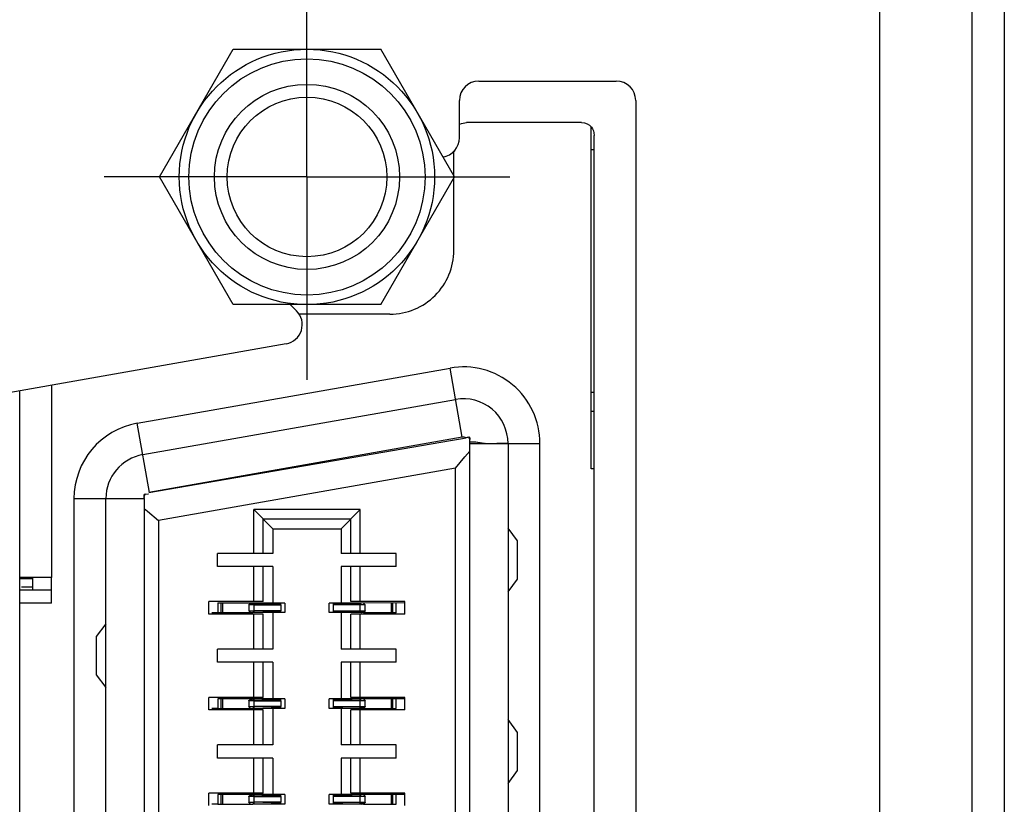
# Model space of a CAD drawing. Header units: inches. Extents: x 0 to 22, y 0 to 17.
# Tile 10 of 30: x 3.5 to 4.1, y 8.6 to 9.1. Entities that reach past the tile are written whole.
import ezdxf

# ---------------------------------------------------------------- set-up
doc = ezdxf.new("R2010")
doc.units = ezdxf.units.IN
doc.header["$LTSCALE"] = 1.21
doc.header["$MEASUREMENT"] = 0
doc.linetypes.add('CENTER', pattern=[0.6, 0.375, -0.075, 0.075, -0.075])
doc.layers.get('0').update_dxf_attribs({"linetype": 'CONTINUOUS'})
doc.layers.add('DEFAULT_1', color=7, linetype='CENTER')
doc.layers.add('DIMENSIONS', color=7, linetype='CONTINUOUS')
doc.styles.get("Standard").update_dxf_attribs({"font": 'txt', "width": 0.8})
doc.dimstyles.new('DIMSTYLE_2', dxfattribs={"dimtxt": 0.125, "dimasz": 0.18, "dimexe": 0.18, "dimexo": 0.0625, "dimgap": 0.09, "dimtad": 0, "dimtih": 1, "dimtoh": 1, "dimdec": 3, "dimzin": 4, "dimdsep": 46, "dimtxsty": 'STANDARD', "dimblk": '_FILLED', "dimblk1": '_FILLED', "dimblk2": '_FILLED', "dimcen": 0.09, "dimadec": 0, "dimazin": 0, "dimtp": 0.01, "dimtm": 0.01, "dimtfac": 1, "dimtdec": 3, "dimtofl": 0, "dimtmove": 0, "dimatfit": 3, "dimldrblk": '_FILLED', "dimfxl": 1, "dimtolj": 1, "dimtzin": 4, "dimarcsym": 0})

# ---------------------------------------------------------------- blocks, each defined once
blk = doc.blocks.new('*D4')
at = {"layer": 'DIMENSIONS', "color": 2, "linetype": 'CONTINUOUS'}
blk.add_line((3.50824, 8.99497), (2.65644, 8.99497), dxfattribs=at)
at = {"layer": 'DIMENSIONS', "color": 2, "linetype": 'CONTINUOUS', "insert": (2.59394, 9.05747), "char_height": 0.125, "width": 1.325, "attachment_point": 3, "line_spacing_factor": 0.9}
blk.add_mtext('2.500{\\Ftxt.shx;\\W1.000000;\\H0.125000; }[63.51]', dxfattribs=at)
blk = doc.blocks.new('_FILLED')
at = {"color": 0, "linetype": 'BYBLOCK'}
blk.add_solid([(0, 0), (-1, 0.1736), (-1, -0.1736)], dxfattribs=at)

msp = doc.modelspace()

# ---------------------------------------------------------------- linework, layer by layer
at = {"color": 6, "linetype": 'CONTINUOUS'}
for p, q in [((4.12594, 11.43849), (4.12594, 6.37249)), ((4.04894, 11.36149), (4.04894, 6.44949)), ((3.86513, 9.02844), (3.79427, 9.02844)), ((3.87104, 9.01171), (3.87104, 9.02557)), ((3.87301, 7.07962), (3.87301, 9.02056)), ((3.78639, 8.9497), (3.78639, 9.01114)), ((3.87301, 9.01171), (3.87104, 9.01171)), ((3.74703, 8.91033), (3.69059, 8.91033)), ((3.51868, 7.23722), (3.51868, 8.86309)), ((3.87301, 8.8621), (3.87104, 8.8621)), ((3.87104, 8.81486), (3.87104, 8.8621)), ((3.87301, 8.85029), (3.87104, 8.85029)), ((3.59837, 8.80038), (3.78442, 8.83246)), ((3.78442, 8.83246), (3.79174, 8.83375)), ((3.79174, 8.83375), (3.79401, 8.83415)), ((3.79624, 7.26958), (3.79624, 8.8306)), ((3.79328, 8.82235), (3.79628, 8.82593)), ((3.78738, 8.81531), (3.79328, 8.82235)), ((3.87301, 8.81486), (3.87104, 8.81486)), ((3.59656, 8.79933), (3.59816, 8.79961)), ((3.59545, 8.79659), (3.59545, 7.3036)), ((3.59537, 8.79053), (3.59742, 8.78881)), ((3.59742, 8.78881), (3.60431, 8.78303)), ((3.66297, 8.76279), (3.66297, 8.78986)), ((3.72872, 8.78986), (3.66297, 8.78986)), ((3.66297, 8.78986), (3.67478, 8.77804)), ((3.7169, 8.77804), (3.72872, 8.78986)), ((3.72872, 8.76279), (3.72872, 8.78986)), ((3.66887, 8.76279), (3.66887, 8.78395)), ((3.72281, 8.78395), (3.66887, 8.78395)), ((3.72281, 8.76279), (3.72281, 8.78395)), ((3.67478, 8.77804), (3.67478, 8.76279)), ((3.67478, 8.77804), (3.7169, 8.77804)), ((3.7169, 8.77804), (3.7169, 8.76279)), ((3.82576, 8.77056), (3.81986, 8.77844)), ((3.82576, 8.74694), (3.82576, 8.77056)), ((3.64072, 8.75472), (3.64072, 8.76279)), ((3.67478, 8.76279), (3.64072, 8.76279)), ((3.75096, 8.76279), (3.7169, 8.76279)), ((3.75096, 8.75472), (3.75096, 8.76279)), ((3.67478, 8.75472), (3.64072, 8.75472)), ((3.66297, 8.73306), (3.66297, 8.75472)), ((3.66887, 8.73306), (3.66887, 8.75472)), ((3.67478, 8.75472), (3.67478, 8.73228)), ((3.75096, 8.75472), (3.7169, 8.75472)), ((3.7169, 8.75472), (3.7169, 8.73228)), ((3.72281, 8.73306), (3.72281, 8.75472)), ((3.72872, 8.73306), (3.72872, 8.75472)), ((3.53836, 8.74793), (3.51887, 8.74793)), ((3.52655, 8.74793), (3.52655, 8.74005)), ((3.53836, 8.73218), (3.53836, 8.74793)), ((3.81986, 8.73907), (3.82576, 8.74694)), ((3.53836, 8.74005), (3.51868, 8.74005)), ((3.52655, 8.74202), (3.51983, 8.74202)), ((3.66887, 8.73306), (3.63541, 8.73306)), ((3.63541, 8.72539), (3.63541, 8.73306)), ((3.75627, 8.73306), (3.72281, 8.73306)), ((3.75627, 8.72539), (3.75627, 8.73306)), ((3.53836, 8.73218), (3.51868, 8.73218)), ((3.64086, 8.73223), (3.64085, 8.72822)), ((3.66105, 8.73218), (3.64085, 8.73218)), ((3.64085, 8.72822), (3.64085, 8.72622)), ((3.64387, 8.72627), (3.64387, 8.73218)), ((3.65997, 8.73115), (3.65983, 8.73101)), ((3.65994, 8.731), (3.65994, 8.72745)), ((3.65994, 8.72745), (3.66333, 8.72745)), ((3.66105, 8.72627), (3.65994, 8.72745)), ((3.66333, 8.72745), (3.6624, 8.72627)), ((3.66333, 8.72745), (3.66333, 8.731)), ((3.68223, 8.73218), (3.6797, 8.73218)), ((3.68226, 8.73218), (3.68226, 8.72627)), ((3.70943, 8.73218), (3.70943, 8.72627)), ((3.71198, 8.73218), (3.70963, 8.73218)), ((3.72835, 8.731), (3.72928, 8.73218)), ((3.73174, 8.731), (3.72835, 8.731)), ((3.72835, 8.731), (3.72835, 8.72745)), ((3.75627, 8.73228), (3.72928, 8.73218)), ((3.73063, 8.73218), (3.73174, 8.731)), ((3.73167, 8.72726), (3.73183, 8.72742)), ((3.73174, 8.72745), (3.73174, 8.731)), ((3.74781, 8.73218), (3.74781, 8.72627)), ((3.66887, 8.72539), (3.63541, 8.72539)), ((3.63848, 8.72623), (3.63722, 8.7262)), ((3.64085, 8.72622), (3.63848, 8.7262)), ((3.64085, 8.72627), (3.6624, 8.72627)), ((3.66297, 8.70373), (3.66297, 8.72539)), ((3.66887, 8.70373), (3.66887, 8.72539)), ((3.67478, 8.72617), (3.67478, 8.70373)), ((3.68223, 8.72627), (3.6797, 8.72627)), ((3.71198, 8.72627), (3.70963, 8.72627)), ((3.7169, 8.72617), (3.7169, 8.70373)), ((3.75627, 8.72539), (3.72281, 8.72539)), ((3.72281, 8.70373), (3.72281, 8.72539)), ((3.72872, 8.70373), (3.72872, 8.72539)), ((3.73063, 8.72627), (3.75083, 8.72627)), ((3.57183, 8.71938), (3.56592, 8.71151)), ((3.56592, 8.71151), (3.56592, 8.68789)), ((3.67478, 8.70373), (3.64072, 8.70373)), ((3.64072, 8.69566), (3.64072, 8.70373)), ((3.75096, 8.70373), (3.7169, 8.70373)), ((3.75096, 8.69566), (3.75096, 8.70373)), ((3.67478, 8.69566), (3.64072, 8.69566)), ((3.66297, 8.67401), (3.66297, 8.69566)), ((3.66887, 8.67401), (3.66887, 8.69566)), ((3.67478, 8.69566), (3.67478, 8.67322)), ((3.75096, 8.69566), (3.7169, 8.69566)), ((3.7169, 8.69566), (3.7169, 8.67322)), ((3.72281, 8.67401), (3.72281, 8.69566)), ((3.72872, 8.67401), (3.72872, 8.69566)), ((3.56592, 8.68789), (3.57183, 8.68001)), ((3.66887, 8.67401), (3.63541, 8.67401)), ((3.63541, 8.66633), (3.63541, 8.67401)), ((3.64086, 8.67317), (3.64085, 8.66917)), ((3.66105, 8.67312), (3.64085, 8.67312)), ((3.64387, 8.66722), (3.64387, 8.67312)), ((3.65997, 8.67209), (3.65983, 8.67196)), ((3.68223, 8.67312), (3.6797, 8.67312)), ((3.68226, 8.67312), (3.68226, 8.66722)), ((3.70943, 8.67312), (3.70943, 8.66722)), ((3.71198, 8.67312), (3.70963, 8.67312)), ((3.75627, 8.67401), (3.72281, 8.67401)), ((3.72835, 8.67194), (3.72928, 8.67312)), ((3.75627, 8.67322), (3.72928, 8.67312)), ((3.73063, 8.67312), (3.73174, 8.67194)), ((3.74781, 8.67312), (3.74781, 8.66722)), ((3.75627, 8.66633), (3.75627, 8.67401)), ((3.66887, 8.66633), (3.63541, 8.66633)), ((3.63848, 8.66717), (3.63722, 8.66714)), ((3.64085, 8.66717), (3.63848, 8.66714)), ((3.64085, 8.66917), (3.64085, 8.66717)), ((3.64085, 8.66722), (3.6624, 8.66722)), ((3.65994, 8.67194), (3.65994, 8.6684)), ((3.65994, 8.6684), (3.66333, 8.6684)), ((3.66105, 8.66722), (3.65994, 8.6684)), ((3.66333, 8.6684), (3.6624, 8.66722)), ((3.66297, 8.64468), (3.66297, 8.66633)), ((3.66333, 8.6684), (3.66333, 8.67194)), ((3.66887, 8.64468), (3.66887, 8.66633)), ((3.67478, 8.66712), (3.67478, 8.64468)), ((3.68223, 8.66722), (3.6797, 8.66722)), ((3.71198, 8.66722), (3.70963, 8.66722)), ((3.7169, 8.66712), (3.7169, 8.64468)), ((3.75627, 8.66633), (3.72281, 8.66633)), ((3.72281, 8.64468), (3.72281, 8.66633)), ((3.73174, 8.67194), (3.72835, 8.67194)), ((3.72835, 8.67194), (3.72835, 8.6684)), ((3.72872, 8.64468), (3.72872, 8.66633)), ((3.73063, 8.66722), (3.75083, 8.66722)), ((3.73167, 8.66821), (3.73183, 8.66836)), ((3.73174, 8.6684), (3.73174, 8.67194)), ((3.82576, 8.65245), (3.81986, 8.66033)), ((3.82576, 8.62883), (3.82576, 8.65245)), ((3.67478, 8.64468), (3.64072, 8.64468)), ((3.64072, 8.63661), (3.64072, 8.64468)), ((3.75096, 8.64468), (3.7169, 8.64468)), ((3.75096, 8.63661), (3.75096, 8.64468)), ((3.67478, 8.63661), (3.64072, 8.63661)), ((3.66297, 8.61495), (3.66297, 8.63661)), ((3.66887, 8.61495), (3.66887, 8.63661)), ((3.67478, 8.63661), (3.67478, 8.61417)), ((3.75096, 8.63661), (3.7169, 8.63661)), ((3.7169, 8.63661), (3.7169, 8.61417)), ((3.72281, 8.61495), (3.72281, 8.63661)), ((3.72872, 8.61495), (3.72872, 8.63661)), ((3.81986, 8.62096), (3.82576, 8.62883)), ((3.66887, 8.61495), (3.63541, 8.61495)), ((3.63541, 8.60728), (3.63541, 8.61495)), ((3.64086, 8.61412), (3.64085, 8.61011)), ((3.66105, 8.61407), (3.64085, 8.61407)), ((3.64387, 8.60816), (3.64387, 8.61407)), ((3.65997, 8.61304), (3.65983, 8.6129)), ((3.65994, 8.61289), (3.65994, 8.60934)), ((3.66333, 8.60934), (3.66333, 8.61289)), ((3.68223, 8.61407), (3.6797, 8.61407)), ((3.68226, 8.61407), (3.68226, 8.60816)), ((3.70943, 8.61407), (3.70943, 8.60816)), ((3.71198, 8.61407), (3.70963, 8.61407)), ((3.75627, 8.61495), (3.72281, 8.61495)), ((3.72835, 8.61289), (3.72928, 8.61407)), ((3.73174, 8.61289), (3.72835, 8.61289)), ((3.72835, 8.61289), (3.72835, 8.60934)), ((3.75627, 8.61417), (3.72928, 8.61407)), ((3.73063, 8.61407), (3.73174, 8.61289)), ((3.73174, 8.60934), (3.73174, 8.61289)), ((3.74781, 8.61407), (3.74781, 8.60816)), ((3.75627, 8.60728), (3.75627, 8.61495)), ((3.63848, 8.60812), (3.63722, 8.60809)), ((3.64085, 8.60811), (3.63848, 8.60809)), ((3.64085, 8.61011), (3.64085, 8.60811)), ((3.64085, 8.60816), (3.6624, 8.60816)), ((3.65994, 8.60934), (3.66333, 8.60934)), ((3.66105, 8.60816), (3.65994, 8.60934)), ((3.66333, 8.60934), (3.6624, 8.60816)), ((3.68223, 8.60816), (3.6797, 8.60816)), ((3.71198, 8.60816), (3.70963, 8.60816)), ((3.73063, 8.60816), (3.75083, 8.60816)), ((3.73167, 8.60915), (3.73183, 8.60931))]:
    msp.add_line(p, q, dxfattribs=at)
at = {"color": 9, "linetype": 'CONTINUOUS'}
for p, q in [((4.10612, 6.49972), (4.10612, 11.31126)), ((3.87104, 8.8621), (3.87104, 9.01171)), ((3.59118, 8.84311), (3.78409, 8.87713)), ((3.79161, 8.83448), (3.78409, 8.87713)), ((3.53836, 8.86656), (3.53836, 8.74793)), ((3.5946, 8.82373), (3.78751, 8.85774)), ((3.5987, 8.80046), (3.59118, 8.84311)), ((3.79161, 8.83448), (3.59837, 8.80038)), ((3.81986, 8.8306), (3.83954, 8.8306)), ((3.81986, 8.8306), (3.81986, 7.26958)), ((3.83954, 7.26958), (3.83954, 8.8306)), ((3.78738, 8.81531), (3.60431, 8.78303)), ((3.78738, 7.28487), (3.78738, 8.81531)), ((3.55214, 8.79659), (3.55214, 7.3036)), ((3.55214, 8.79659), (3.59545, 8.79659)), ((3.57183, 7.3036), (3.57183, 8.79659)), ((3.60431, 8.78303), (3.60431, 7.31715)), ((3.64278, 8.73218), (3.64278, 8.72627)), ((3.6624, 8.73218), (3.66333, 8.731)), ((3.6797, 8.731), (3.6797, 8.72745)), ((3.71198, 8.731), (3.71198, 8.72745)), ((3.72928, 8.72627), (3.72835, 8.72745)), ((3.7489, 8.72627), (3.7489, 8.73218)), ((3.75081, 8.72622), (3.75082, 8.73023)), ((3.75082, 8.73023), (3.75082, 8.73223)), ((3.64278, 8.67312), (3.64278, 8.66722)), ((3.6624, 8.67312), (3.66333, 8.67194)), ((3.7489, 8.66722), (3.7489, 8.67312)), ((3.75082, 8.67117), (3.75082, 8.67318)), ((3.6797, 8.67194), (3.6797, 8.6684)), ((3.71198, 8.67194), (3.71198, 8.6684)), ((3.72928, 8.66722), (3.72835, 8.6684)), ((3.75081, 8.66716), (3.75082, 8.67117)), ((3.64278, 8.61407), (3.64278, 8.60816)), ((3.6624, 8.61407), (3.66333, 8.61289)), ((3.6797, 8.61289), (3.6797, 8.60934)), ((3.71198, 8.61289), (3.71198, 8.60934)), ((3.7489, 8.60816), (3.7489, 8.61407)), ((3.75081, 8.60811), (3.75082, 8.61212)), ((3.75082, 8.61212), (3.75082, 8.61412)), ((3.72928, 8.60816), (3.72835, 8.60934))]:
    msp.add_line(p, q, dxfattribs=at)
at = {"color": 7, "linetype": 'CONTINUOUS'}
for p, q in [((3.60492, 8.99497), (3.65038, 9.07371)), ((3.65038, 9.07371), (3.7413, 9.07371)), ((3.78676, 8.99497), (3.7413, 9.07371)), ((3.80184, 9.05409), (3.8866, 9.05409)), ((3.78984, 9.01909), (3.78984, 9.04209)), ((3.8986, 9.04209), (3.8986, 7.05822)), ((3.65038, 8.91623), (3.60492, 8.99497)), ((3.7413, 8.91623), (3.78676, 8.99497)), ((3.7413, 8.91623), (3.65038, 8.91623)), ((3.68556, 8.91623), (3.68943, 8.91237)), ((3.68302, 8.89207), (3.503, 8.86033)), ((3.79624, 8.83454), (3.79401, 8.83415)), ((3.79564, 8.83444), (3.79464, 8.83426)), ((3.79624, 8.8306), (3.79624, 8.83454)), ((3.79624, 8.83207), (3.79627, 8.83364)), ((3.79656, 8.83145), (3.79624, 8.83207)), ((3.79624, 8.8306), (3.81985, 8.8306)), ((3.80527, 8.8306), (3.80267, 8.83094)), ((3.80826, 8.83046), (3.80619, 8.83053)), ((3.81293, 8.8306), (3.80826, 8.83046)), ((3.81819, 8.8306), (3.81404, 8.83063)), ((3.81986, 8.8306), (3.81819, 8.8306)), ((3.59656, 8.79933), (3.59545, 8.79914)), ((3.59545, 8.79659), (3.59545, 8.79914)), ((3.59596, 8.79901), (3.59545, 8.79844)), ((3.52655, 8.7471), (3.51868, 8.7471)), ((3.66033, 8.73103), (3.65984, 8.73102)), ((3.65984, 8.73102), (3.65994, 8.731)), ((3.66105, 8.73218), (3.65994, 8.731)), ((3.65994, 8.731), (3.65997, 8.73115)), ((3.65999, 8.73114), (3.66173, 8.73181)), ((3.66238, 8.73103), (3.66003, 8.73103)), ((3.66329, 8.73104), (3.66033, 8.73103)), ((3.6797, 8.73218), (3.66105, 8.73218)), ((3.66173, 8.73181), (3.66238, 8.7322)), ((3.66333, 8.731), (3.66238, 8.73103)), ((3.6624, 8.73218), (3.67924, 8.73159)), ((3.6624, 8.72627), (3.67924, 8.72686)), ((3.67924, 8.73159), (3.66333, 8.731)), ((3.66333, 8.731), (3.6797, 8.731)), ((3.6797, 8.72745), (3.66333, 8.72745)), ((3.67924, 8.72686), (3.66333, 8.72745)), ((3.6797, 8.731), (3.6797, 8.73218)), ((3.6797, 8.72627), (3.6797, 8.72745)), ((3.72928, 8.73218), (3.71198, 8.73218)), ((3.71198, 8.73218), (3.71198, 8.731)), ((3.72835, 8.731), (3.71198, 8.731)), ((3.71198, 8.72745), (3.72835, 8.72745)), ((3.71198, 8.72745), (3.71198, 8.72627)), ((3.71244, 8.73159), (3.72928, 8.73218)), ((3.72835, 8.731), (3.71244, 8.73159)), ((3.72835, 8.72745), (3.71244, 8.72686)), ((3.71244, 8.72686), (3.72928, 8.72627)), ((3.72835, 8.72745), (3.72967, 8.72742)), ((3.72835, 8.72745), (3.72969, 8.72742)), ((3.72967, 8.72742), (3.73102, 8.72743)), ((3.72969, 8.72742), (3.73101, 8.72744)), ((3.73165, 8.72727), (3.72992, 8.72662)), ((3.73174, 8.72745), (3.73063, 8.72627)), ((3.73101, 8.72744), (3.73178, 8.72742)), ((3.73102, 8.72743), (3.7318, 8.72742)), ((3.7317, 8.72741), (3.73167, 8.72726)), ((3.73183, 8.72742), (3.7317, 8.72741)), ((3.6797, 8.72627), (3.6624, 8.72627)), ((3.73078, 8.72627), (3.71198, 8.72627)), ((3.72992, 8.72662), (3.7293, 8.72625)), ((3.66105, 8.67312), (3.65994, 8.67194)), ((3.65994, 8.67194), (3.65997, 8.67209)), ((3.65999, 8.67209), (3.66173, 8.67275)), ((3.6797, 8.67312), (3.66105, 8.67312)), ((3.66173, 8.67275), (3.66238, 8.67315)), ((3.6624, 8.67312), (3.67924, 8.67253)), ((3.67924, 8.67253), (3.66333, 8.67194)), ((3.6797, 8.67194), (3.6797, 8.67312)), ((3.72928, 8.67312), (3.71198, 8.67312)), ((3.71198, 8.67312), (3.71198, 8.67194)), ((3.71244, 8.67253), (3.72928, 8.67312)), ((3.72835, 8.67194), (3.71244, 8.67253)), ((3.66033, 8.67197), (3.65984, 8.67196)), ((3.65984, 8.67196), (3.65994, 8.67194)), ((3.66238, 8.67198), (3.66003, 8.67198)), ((3.66329, 8.67199), (3.66033, 8.67197)), ((3.66333, 8.67194), (3.66238, 8.67198)), ((3.6624, 8.66722), (3.67924, 8.66781)), ((3.6797, 8.66722), (3.6624, 8.66722)), ((3.66333, 8.67194), (3.6797, 8.67194)), ((3.6797, 8.6684), (3.66333, 8.6684)), ((3.67924, 8.66781), (3.66333, 8.6684)), ((3.6797, 8.66722), (3.6797, 8.6684)), ((3.72835, 8.67194), (3.71198, 8.67194)), ((3.71198, 8.6684), (3.72835, 8.6684)), ((3.71198, 8.6684), (3.71198, 8.66722)), ((3.73078, 8.66722), (3.71198, 8.66722)), ((3.72835, 8.6684), (3.71244, 8.66781)), ((3.71244, 8.66781), (3.72928, 8.66722)), ((3.72835, 8.6684), (3.72967, 8.66837)), ((3.72835, 8.6684), (3.72969, 8.66837)), ((3.72992, 8.66756), (3.7293, 8.66719)), ((3.72967, 8.66837), (3.73102, 8.66838)), ((3.72969, 8.66837), (3.73101, 8.66838)), ((3.73165, 8.66821), (3.72992, 8.66756)), ((3.73174, 8.6684), (3.73063, 8.66722)), ((3.73101, 8.66838), (3.73178, 8.66836)), ((3.73102, 8.66838), (3.7318, 8.66837)), ((3.7317, 8.66835), (3.73167, 8.66821)), ((3.73183, 8.66836), (3.7317, 8.66835)), ((3.66033, 8.61292), (3.65984, 8.61291)), ((3.65984, 8.61291), (3.65994, 8.61289)), ((3.66105, 8.61407), (3.65994, 8.61289)), ((3.65994, 8.61289), (3.65997, 8.61304)), ((3.65999, 8.61303), (3.66173, 8.6137)), ((3.66238, 8.61292), (3.66003, 8.61292)), ((3.66329, 8.61293), (3.66033, 8.61292)), ((3.6797, 8.61407), (3.66105, 8.61407)), ((3.66173, 8.6137), (3.66238, 8.61409)), ((3.66333, 8.61289), (3.66238, 8.61292)), ((3.6624, 8.61407), (3.67924, 8.61348)), ((3.67924, 8.61348), (3.66333, 8.61289)), ((3.66333, 8.61289), (3.6797, 8.61289)), ((3.6797, 8.61289), (3.6797, 8.61407)), ((3.72928, 8.61407), (3.71198, 8.61407)), ((3.71198, 8.61407), (3.71198, 8.61289)), ((3.72835, 8.61289), (3.71198, 8.61289)), ((3.71244, 8.61348), (3.72928, 8.61407)), ((3.72835, 8.61289), (3.71244, 8.61348)), ((3.6624, 8.60816), (3.67924, 8.60875)), ((3.6797, 8.60816), (3.6624, 8.60816)), ((3.6797, 8.60934), (3.66333, 8.60934)), ((3.67924, 8.60875), (3.66333, 8.60934)), ((3.6797, 8.60816), (3.6797, 8.60934)), ((3.71198, 8.60934), (3.72835, 8.60934)), ((3.71198, 8.60934), (3.71198, 8.60816)), ((3.73078, 8.60816), (3.71198, 8.60816)), ((3.72835, 8.60934), (3.71244, 8.60875)), ((3.71244, 8.60875), (3.72928, 8.60816)), ((3.72835, 8.60934), (3.72967, 8.60931)), ((3.72835, 8.60934), (3.72969, 8.60931)), ((3.72992, 8.60851), (3.7293, 8.60814)), ((3.72967, 8.60931), (3.73102, 8.60932)), ((3.72969, 8.60931), (3.73101, 8.60933)), ((3.73165, 8.60916), (3.72992, 8.60851)), ((3.73174, 8.60934), (3.73063, 8.60816)), ((3.73101, 8.60933), (3.73178, 8.60931)), ((3.73102, 8.60932), (3.7318, 8.60931)), ((3.7317, 8.6093), (3.73167, 8.60915)), ((3.73183, 8.60931), (3.7317, 8.6093))]:
    msp.add_line(p, q, dxfattribs=at)
for radius in [0.07874, 0.07283, 0.05708, 0.04921]:
    msp.add_circle((3.69584, 8.99497), radius, dxfattribs=at)
for centre, radius, start, end in [((3.80184, 9.04209), 0.012, 90, 180), ((3.8866, 9.04209), 0.012, 0, 90), ((3.77784, 9.01909), 0.012, 278.81752, 360), ((3.68094, 8.90389), 0.012, 280, 45), ((3.80801, 8.85874), 0.02827, 264.4321, 266.30208), ((3.81511, 8.76616), 0.06448, 90.95463, 91.93964)]:
    msp.add_arc(centre, radius, start, end, dxfattribs=at)
at = {"color": 6, "linetype": 'CONTINUOUS'}
msp.add_arc((3.74703, 8.94969), 0.03936, 270.00463, 0.02434, dxfattribs=at)
at = {"color": 9, "linetype": 'CONTINUOUS'}
for centre, radius, start, end in [((3.7923, 8.8306), 0.04724, 0, 100), ((3.7923, 8.8306), 0.02756, 0.00049, 100), ((3.59938, 8.79659), 0.04724, 100, 180), ((3.59938, 8.79659), 0.02756, 100.00053, 180)]:
    msp.add_arc(centre, radius, start, end, dxfattribs=at)
at = {"color": 6, "linetype": 'CONTINUOUS'}
for points in [[(3.79022, 9.02744), (3.79137, 9.02806), (3.79274, 9.02841), (3.79427, 9.02844)], [(3.86513, 9.02844), (3.86774, 9.0284), (3.86986, 9.02741), (3.87124, 9.02574)], [(3.87124, 9.02574), (3.87234, 9.02441), (3.87297, 9.02264), (3.87301, 9.02056)]]:
    msp.add_open_spline(points, degree=3, dxfattribs=at)
at = {"color": 9, "linetype": 'CONTINUOUS'}
msp.add_open_spline([(3.79401, 8.83415), (3.79364, 8.83432), (3.79285, 8.83457), (3.79202, 8.83455), (3.79161, 8.83448)], degree=3, knots=[0, 0, 0, 0, 0.5, 1, 1, 1, 1], dxfattribs=at)
at = {"color": 7, "linetype": 'CONTINUOUS'}
for points, knots in [([(3.79602, 8.83357), (3.79602, 8.83365), (3.796, 8.83383), (3.79593, 8.83409), (3.79582, 8.8343), (3.7957, 8.83441), (3.79564, 8.83444)], [0, 0, 0, 0, 0.262037, 0.544007, 0.801841, 1, 1, 1, 1]), ([(3.79627, 8.83364), (3.79631, 8.83362), (3.79635, 8.83356), (3.79641, 8.83348), (3.79645, 8.83341), (3.79649, 8.83334), (3.79651, 8.83329), (3.79652, 8.83326), (3.79652, 8.83324), (3.79652, 8.83323), (3.7965, 8.83323), (3.79649, 8.83323), (3.79646, 8.83324), (3.79642, 8.83327), (3.79636, 8.83331), (3.79626, 8.83338), (3.79615, 8.83347), (3.79606, 8.83354), (3.79602, 8.83357)], [0, 0, 0, 0, 0.116429, 0.192833, 0.270839, 0.342387, 0.399576, 0.420566, 0.435716, 0.446027, 0.456121, 0.470088, 0.489015, 0.541027, 0.608555, 0.68666, 0.853717, 1, 1, 1, 1]), ([(3.80267, 8.83094), (3.80217, 8.83102), (3.80015, 8.83132), (3.7981, 8.83153), (3.79656, 8.83145)], [0, 0, 0, 0, 0.247798, 1, 1, 1, 1]), ([(3.59545, 8.79844), (3.59543, 8.79836), (3.59545, 8.79818), (3.59553, 8.79792), (3.59558, 8.79761), (3.5955, 8.7974), (3.59545, 8.7973)], [0, 0, 0, 0, 0.219575, 0.450078, 0.697682, 1, 1, 1, 1])]:
    msp.add_open_spline(points, degree=3, knots=knots, dxfattribs=at)
at = {"layer": 'DEFAULT_1', "color": 7, "linetype": 'CENTER'}
for q in [(3.69584, 9.12007), (3.57074, 8.99497), (3.69584, 8.86987), (3.82094, 8.99497)]:
    msp.add_line((3.69584, 8.99497), q, dxfattribs=at)

# ---------------------------------------------------------------- dimensions: what is measured, and where the dimension line sits
at = {"layer": 'DIMENSIONS', "color": 2, "linetype": 'CONTINUOUS'}
dim = msp.add_ordinate_dim(feature_location=(3.50824, 8.99497), offset=(-0.8518, 0), dtype=0, origin=(3.57074, 6.49449), dimstyle='DIMSTYLE_2', dxfattribs=at)
dim.commit()
dim.dimension.update_dxf_attribs({"geometry": '*D4', "text_midpoint": (1.63144, 8.99497)})

doc.saveas('drawing.dxf')
